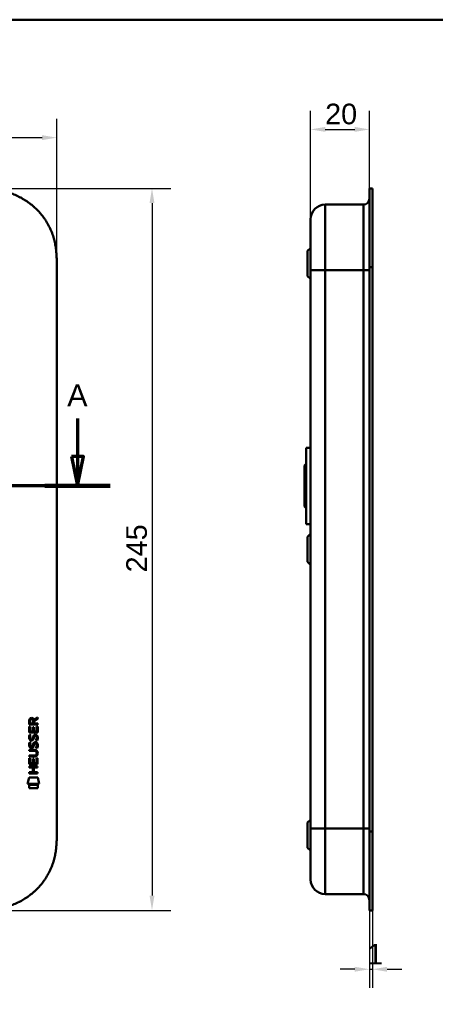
# Model space of a CAD drawing. Header units: millimetres. Extents: x 20 to 833, y 20 to 574.
# Tile 11 of 12: x 297 to 438, y 240 to 574. Entities that reach past the tile are written whole.
import ezdxf

# ---------------------------------------------------------------- set-up
doc = ezdxf.new("R2010")
doc.units = ezdxf.units.MM
doc.header["$LTSCALE"] = 2
for name, color, linetype, lineweight in [('Bemaßungen(DIN)', 7, 'Continuous', 25), ('Schnittansichtslinien(DIN)', 7, 'Continuous', 70), ('Sichtbare Kanten(DIN)', 7, 'Continuous', 50), ('Sichtbare tangentiale Kanten(DIN)', 7, 'Continuous', 50), ('Skizziergeometrie(DIN)', 7, 'Continuous', 50)]:
    doc.layers.add(name, color=color, linetype=linetype, lineweight=lineweight)
doc.styles.add('Aktuell-DINGroßer Text', font='arial.ttf')
doc.styles.add('STANDARD-DIN~0', font='arial.ttf')
doc.dimstyles.new('CAD-LAN', dxfattribs={"dimscale": 2, "dimtxt": 3.5, "dimasz": 2.5, "dimexe": 3.175, "dimexo": 0, "dimgap": 0.8, "dimtad": 1, "dimrnd": 1e-08, "dimtxsty": 'STANDARD-DIN~0', "dimcen": 0.09, "dimdle": 10, "dimclrd": 250, "dimclre": 250, "dimclrt": 250, "dimadec": 0, "dimazin": 2, "dimtfac": 1, "dimtmove": 0, "dimatfit": 3, "dimfxl": 1, "dimtolj": 1, "dimtzin": 0, "dimlwd": 25, "dimlwe": 25, "dimarcsym": 0})

# ---------------------------------------------------------------- blocks, each defined once
blk = doc.blocks.new('Ränder Standardrahmen')
at = {"layer": 'Skizziergeometrie(DIN)', "flags": 128}
blk.add_lwpolyline([(10, 10), (10, 287), (410, 287), (410, 10), (10, 10)], dxfattribs=at)
blk = doc.blocks.new('*D19')
at = {"layer": 'Bemaßungen(DIN)', "color": 250, "linetype": 'Continuous', "lineweight": 25, "true_color": 0x3f3f3f, "transparency": 16777216}
for p, q in [((395.52, 506.26), (395.52, 543.11)), ((415.55, 516.76), (415.55, 543.11)), ((400.52, 536.76), (410.55, 536.76))]:
    blk.add_line(p, q, dxfattribs=at)
at = {"layer": 'Bemaßungen(DIN)', "color": 250, "linetype": 'Continuous', "true_color": 0x3f3f3f, "transparency": 16777216}
for points in [[(400.52, 537.6), (400.52, 535.93), (395.52, 536.76)], [(410.55, 537.6), (410.55, 535.93), (415.55, 536.76)]]:
    blk.add_solid(points, dxfattribs=at)
at = {"layer": 'Defpoints', "color": 0, "linetype": 'Continuous', "transparency": 16777216}
for p in [(415.55, 536.76), (415.55, 516.76), (395.52, 506.26)]:
    blk.add_point(p, dxfattribs=at)
at = {"layer": 'Bemaßungen(DIN)', "color": 250, "linetype": 'Continuous', "lineweight": 25, "true_color": 0x3f3f3f, "transparency": 16777216, "insert": (400.47, 545.51), "char_height": 7, "attachment_point": 1, "style": 'STANDARD-DIN~0'}
blk.add_mtext('\\A1;20', dxfattribs=at)
blk = doc.blocks.new('*D20')
at = {"layer": 'Bemaßungen(DIN)', "color": 250, "linetype": 'Continuous', "lineweight": 25, "true_color": 0x3f3f3f, "transparency": 16777216}
for p, q in [((415.55, 271.76), (415.55, 245.41)), ((416.52, 271.76), (416.52, 245.41)), ((410.55, 251.76), (405.55, 251.76)), ((415.55, 251.76), (416.52, 251.76)), ((421.52, 251.76), (426.52, 251.76))]:
    blk.add_line(p, q, dxfattribs=at)
at = {"layer": 'Bemaßungen(DIN)', "color": 250, "linetype": 'Continuous', "true_color": 0x3f3f3f, "transparency": 16777216}
for points in [[(410.55, 252.6), (410.55, 250.93), (415.55, 251.76)], [(421.52, 252.6), (421.52, 250.93), (416.52, 251.76)]]:
    blk.add_solid(points, dxfattribs=at)
at = {"layer": 'Defpoints', "color": 0, "linetype": 'Continuous', "transparency": 16777216}
for p in [(415.55, 271.76), (416.52, 271.76), (416.52, 251.76)]:
    blk.add_point(p, dxfattribs=at)
at = {"layer": 'Bemaßungen(DIN)', "color": 250, "linetype": 'Continuous', "lineweight": 25, "true_color": 0x3f3f3f, "transparency": 16777216, "insert": (414.75, 260.39), "char_height": 7, "attachment_point": 1, "style": 'STANDARD-DIN~0'}
blk.add_mtext('\\A1;1', dxfattribs=at)
blk = doc.blocks.new('*D21')
at = {"layer": 'Bemaßungen(DIN)', "color": 250, "linetype": 'Continuous', "lineweight": 25, "true_color": 0x3f3f3f, "transparency": 16777216}
for p, q in [((95.33, 489.98), (95.33, 540.33)), ((309.33, 489.98), (309.33, 540.33)), ((100.33, 533.98), (304.33, 533.98))]:
    blk.add_line(p, q, dxfattribs=at)
at = {"layer": 'Bemaßungen(DIN)', "color": 250, "linetype": 'Continuous', "true_color": 0x3f3f3f, "transparency": 16777216}
for points in [[(100.33, 534.81), (100.33, 533.14), (95.33, 533.98)], [(304.33, 534.81), (304.33, 533.14), (309.33, 533.98)]]:
    blk.add_solid(points, dxfattribs=at)
at = {"layer": 'Defpoints', "color": 0, "linetype": 'Continuous', "transparency": 16777216}
for p in [(309.33, 533.98), (95.33, 489.98), (309.33, 489.98)]:
    blk.add_point(p, dxfattribs=at)
at = {"layer": 'Bemaßungen(DIN)', "color": 250, "linetype": 'Continuous', "lineweight": 25, "true_color": 0x3f3f3f, "transparency": 16777216, "insert": (194.55, 542.61), "char_height": 7, "attachment_point": 1, "style": 'STANDARD-DIN~0'}
blk.add_mtext('\\A1;214', dxfattribs=at)
blk = doc.blocks.new('*D22')
at = {"layer": 'Bemaßungen(DIN)', "color": 250, "linetype": 'Continuous', "lineweight": 25, "true_color": 0x3f3f3f, "transparency": 16777216}
for p, q in [((282.29, 516.76), (348.02, 516.76)), ((341.67, 511.76), (341.67, 276.76)), ((282.29, 271.76), (348.02, 271.76))]:
    blk.add_line(p, q, dxfattribs=at)
at = {"layer": 'Bemaßungen(DIN)', "color": 250, "linetype": 'Continuous', "true_color": 0x3f3f3f, "transparency": 16777216}
for points in [[(340.83, 511.76), (342.5, 511.76), (341.67, 516.76)], [(340.83, 276.76), (342.5, 276.76), (341.67, 271.76)]]:
    blk.add_solid(points, dxfattribs=at)
at = {"layer": 'Defpoints', "color": 0, "linetype": 'Continuous', "transparency": 16777216}
for p in [(282.29, 516.76), (282.29, 271.76), (341.67, 271.76)]:
    blk.add_point(p, dxfattribs=at)
at = {"layer": 'Bemaßungen(DIN)', "color": 250, "linetype": 'Continuous', "lineweight": 25, "true_color": 0x3f3f3f, "transparency": 16777216, "insert": (332.92, 386.44), "char_height": 7, "attachment_point": 1, "rotation": 90, "style": 'STANDARD-DIN~0'}
blk.add_mtext('\\A1;245', dxfattribs=at)
blk = doc.blocks.new('2DTransSchnitt0')
at = {"layer": 'Schnittansichtslinien(DIN)', "linetype": 'Continuous'}
for p, q in [((41.41, 219.31), (41.41, 212.88)), ((158.18, 219.31), (158.18, 212.88)), ((40.41, 212.88), (41.41, 207.88)), ((42.41, 212.88), (40.41, 212.88)), ((41.41, 212.88), (41.41, 207.88)), ((41.41, 207.88), (42.41, 212.88)), ((157.18, 212.88), (158.18, 207.88)), ((159.18, 212.88), (157.18, 212.88)), ((158.18, 212.88), (158.18, 207.88)), ((158.18, 207.88), (159.18, 212.88)), ((163.72, 207.88), (35.87, 207.88))]:
    blk.add_line(p, q, dxfattribs=at)
at = {"layer": 'Schnittansichtslinien(DIN)', "linetype": 'Continuous', "lineweight": 140}
for p, q in [((46.95, 207.88), (35.87, 207.88)), ((163.72, 207.88), (152.64, 207.88))]:
    blk.add_line(p, q, dxfattribs=at)
at = {"layer": 'Schnittansichtslinien(DIN)', "linetype": 'Continuous', "flags": 128}
for points in [[(40.41, 212.88), (41.41, 207.88), (42.41, 212.88), (40.41, 212.88)], [(157.18, 212.88), (158.18, 207.88), (159.18, 212.88), (157.18, 212.88)]]:
    blk.add_lwpolyline(points, dxfattribs=at)
at = {"layer": 'Schnittansichtslinien(DIN)'}
for points in [[(40.41, 212.88), (41.41, 207.88), (42.41, 212.88), (40.41, 212.88)], [(157.18, 212.88), (158.18, 207.88), (159.18, 212.88), (157.18, 212.88)]]:
    blk.add_solid(points, dxfattribs=at)
at = {"layer": 'Schnittansichtslinien(DIN)', "char_height": 3.73, "attachment_point": 7, "style": 'Aktuell-DINGroßer Text'}
for insert in [(39.66, 221.38), (156.42, 221.38)]:
    blk.add_mtext('A', dxfattribs=dict(at, insert=insert))

msp = doc.modelspace()

# ---------------------------------------------------------------- linework, layer by layer
at = {"layer": 'Sichtbare Kanten(DIN)'}
for p, q in [((415.5193, 489.9781), (415.5193, 515.7626)), ((415.5493, 515.7626), (415.5193, 515.7626)), ((415.5493, 489.9781), (415.5493, 516.7626)), ((416.5193, 516.7626), (415.5493, 516.7626)), ((416.5193, 516.7626), (416.5193, 489.9781)), ((413.5193, 511.2624), (400.5193, 511.2624)), ((394.5193, 495.5124), (395.5193, 496.5124)), ((394.5193, 487.0124), (394.5193, 495.5124)), ((309.3288, 489.9781), (309.3288, 298.5467)), ((395.5193, 488.9781), (395.5193, 299.5467)), ((415.5193, 298.5467), (415.5193, 489.9781)), ((415.5493, 298.5468), (415.5493, 489.9781)), ((416.5193, 489.9781), (416.5193, 298.5468)), ((394.5193, 487.0124), (395.5193, 486.0124)), ((394.0193, 428.7624), (394.0193, 402.7624)), ((394.0193, 428.7624), (395.5193, 428.7624)), ((393.5193, 422.7624), (394.0193, 423.2624)), ((393.5193, 422.7624), (393.5193, 408.7624)), ((393.5193, 408.7624), (394.0193, 408.2624)), ((394.0193, 402.7624), (395.5193, 402.7624)), ((394.5193, 398.5124), (395.5193, 399.5124)), ((394.5193, 390.0124), (394.5193, 398.5124)), ((394.5193, 390.0124), (395.5193, 389.0124)), ((299.9769, 334.8262), (299.9791, 336.1396)), ((302.8353, 334.8239), (299.9769, 334.8262)), ((300.3274, 336.0957), (300.3267, 335.2075)), ((300.3267, 335.2075), (301.3443, 335.2067)), ((301.3443, 335.2067), (301.345, 336.0949)), ((301.6418, 336.4557), (302.8372, 337.2458)), ((301.6946, 336.0568), (301.694, 335.2064)), ((301.694, 335.2064), (302.8356, 335.2055)), ((302.8368, 336.8118), (301.6946, 336.0568)), ((302.8356, 335.2055), (302.8353, 334.8239)), ((302.8372, 337.2458), (302.8368, 336.8118)), ((299.9747, 332.0959), (299.9763, 334.1002)), ((302.8332, 332.0937), (299.9747, 332.0959)), ((299.9763, 334.1002), (300.3246, 334.0999)), ((300.1464, 331.3221), (300.485, 331.2218)), ((300.3246, 334.0999), (300.3233, 332.4727)), ((300.3233, 332.4727), (301.2179, 332.472)), ((301.2179, 332.472), (301.2191, 333.9189)), ((301.2191, 333.9189), (301.5675, 333.9186)), ((301.5675, 333.9186), (301.5664, 332.4717)), ((301.5664, 332.4717), (302.485, 332.471)), ((302.0749, 331.0191), (302.0632, 331.0191)), ((302.485, 332.471), (302.4863, 334.118)), ((302.4863, 334.118), (302.8348, 334.1177)), ((302.8348, 334.1177), (302.8332, 332.0937)), ((300.1443, 328.7756), (300.483, 328.6752)), ((300.3428, 329.9905), (300.35, 329.9732)), ((301.0266, 329.8928), (301.0374, 329.9096)), ((302.0729, 328.4725), (302.0611, 328.4725)), ((299.968, 323.9336), (299.9683, 324.3107)), ((299.9683, 324.3107), (301.638, 324.3094)), ((299.9696, 325.8684), (299.9699, 326.2454)), ((301.6393, 325.8671), (299.9696, 325.8684)), ((299.9699, 326.2454), (301.6157, 326.2441)), ((300.3408, 327.444), (300.3479, 327.4267)), ((301.0246, 327.3462), (301.0354, 327.3631)), ((302.5193, 325.082), (302.5192, 325.0917)), ((299.966, 321.3583), (299.9676, 323.3625)), ((302.8245, 321.356), (299.966, 321.3583)), ((299.9676, 323.3625), (300.3161, 323.3622)), ((301.6138, 323.9323), (299.968, 323.9336)), ((300.3161, 323.3622), (300.3148, 321.7351)), ((300.3148, 321.7351), (301.2094, 321.7344)), ((301.2094, 321.7344), (301.2106, 323.1813)), ((301.2106, 323.1813), (301.559, 323.181)), ((301.559, 323.181), (301.5578, 321.7341)), ((301.5578, 321.7341), (302.4764, 321.7334)), ((302.4764, 321.7334), (302.4777, 323.3805)), ((302.4777, 323.3805), (302.8262, 323.3802)), ((302.8262, 323.3802), (302.8245, 321.356)), ((299.9623, 318.2531), (299.9626, 318.6301)), ((302.8209, 318.2508), (299.9623, 318.2531)), ((299.9626, 318.6301), (301.2056, 318.6292)), ((299.9638, 320.1878), (299.9641, 320.5649)), ((301.2068, 320.1868), (299.9638, 320.1878)), ((299.9641, 320.5649), (302.8227, 320.5626)), ((301.2056, 318.6292), (301.2068, 320.1868)), ((301.5632, 320.1865), (301.5619, 318.6289)), ((301.5619, 318.6289), (302.8212, 318.6279)), ((302.8224, 320.1855), (301.5632, 320.1865)), ((302.8212, 318.6279), (302.8209, 318.2508)), ((302.8227, 320.5626), (302.8224, 320.1855)), ((299.4312, 314.676), (299.8901, 316.8088)), ((303.3463, 314.6729), (299.4312, 314.676)), ((299.8897, 313.2482), (299.8906, 314.3901)), ((299.8901, 316.8088), (302.8964, 316.8064)), ((299.8906, 314.3901), (302.8875, 314.3878)), ((302.8875, 314.3878), (302.8866, 313.2458)), ((302.8964, 316.8064), (303.3463, 314.6729)), ((302.8866, 313.2458), (299.8897, 313.2482)), ((394.5193, 301.5124), (395.5193, 302.5124)), ((394.5193, 293.0124), (394.5193, 301.5124)), ((415.5193, 272.7623), (415.5193, 298.5467)), ((415.5493, 271.7623), (415.5493, 298.5468)), ((416.5193, 298.5468), (416.5193, 271.7623)), ((394.5193, 293.0124), (395.5193, 292.0124)), ((413.5193, 277.2624), (400.5193, 277.2624)), ((415.5193, 272.7623), (415.5493, 272.7623)), ((416.5193, 271.7623), (415.5493, 271.7623))]:
    msp.add_line(p, q, dxfattribs=at)
for centre, major_axis, ratio, start_param, end_param in [((301.506, 335.3229), (0.9765, -1.2741), 0.51804149, 2.7627686, 3.73551306), ((300.1131, 335.2421), (-1.2419, -1.6396), 0.59949376, 2.73657233, 3.56737986), ((301.4152, 329.3322), (-0.8393, -1.6425), 0.45910241, 2.83459506, 3.35598286), ((301.6925, 330.8014), (1.192, 3.5398), 0.22151613, 2.82630526, 2.88544623), ((301.6087, 333.1011), (-1.1034, -3.2961), 0.23129477, 5.95405459, 6.01501397), ((301.088, 330.7844), (-0.5741, -1.0041), 0.54384094, 5.89502306, 6.35531677), ((300.9681, 329.9172), (-0.0982, -0.1394), 0.36417157, 1.34290001, 1.65097815), ((301.4145, 326.7878), (0.838, 1.6403), 0.45945215, 5.97601121, 6.497704), ((301.0938, 328.2466), (0.5826, 1.0124), 0.54160498, 2.75690927, 3.21474058), ((300.9661, 327.3707), (0.0982, 0.1394), 0.36417158, 4.48449266, 4.7925708), ((297.7984, 328.6144), (4.8083, -4.3226), 0.37420137, 5.88811297, 6.60645232), ((297.7945, 321.5703), (4.8136, 4.3126), 0.37426609, 5.95992819, 6.67839211), ((279.0861, 344.9189), (23.2662, -20.361), 0.13713392, 6.12750203, 6.40243503)]:
    msp.add_ellipse(centre, major_axis=major_axis, ratio=ratio, start_param=start_param, end_param=end_param, dxfattribs=at)
for points, knots in [([(309.3288, 489.9781), (309.329, 490.5324), (309.3285, 491.6489), (309.2952, 493.0636), (309.2182, 494.4897), (309.1147, 495.638), (308.9191, 497.0773), (308.705, 498.2294), (308.3565, 499.6632), (308.0106, 500.8019), (307.4902, 502.2067), (307.0028, 503.3122), (306.3044, 504.6625), (305.6752, 505.7139), (304.8035, 506.9837), (304.0398, 507.9605), (303.0075, 509.1249), (302.1223, 510.0079), (300.9484, 511.0442), (299.9587, 511.8167), (298.6663, 512.7061), (297.5918, 513.3546), (296.2068, 514.0831), (295.069, 514.5992), (293.6183, 515.1599), (292.4387, 515.5411), (290.949, 515.9359), (289.7485, 516.1881), (288.2445, 516.4299), (287.0413, 516.5682), (285.5435, 516.6831), (284.0541, 516.7468), (282.8757, 516.76), (282.2901, 516.7624)], [0.023258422, 0.023258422, 0.023258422, 0.023258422, 0.063955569, 0.104652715, 0.125001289, 0.165698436, 0.186047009, 0.226744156, 0.247092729, 0.287789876, 0.308138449, 0.348835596, 0.369184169, 0.409881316, 0.430229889, 0.470927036, 0.491275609, 0.531972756, 0.552321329, 0.593018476, 0.613367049, 0.654064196, 0.67441277, 0.715109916, 0.73545849, 0.776155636, 0.79650421, 0.837201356, 0.85754993, 0.898247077, 0.91859565, 0.959292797, 0.999989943, 0.999989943, 0.999989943, 0.999989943]), ([(395.5193, 506.2624), (395.5193, 506.2624), (395.5193, 506.2624), (395.5193, 506.2624), (395.5193, 506.2624), (395.5193, 506.2621), (395.5193, 506.2531), (395.5193, 506.2484), (395.5193, 506.2412), (395.5193, 506.2305), (395.5193, 506.22), (395.5193, 506.2065), (395.5193, 506.188), (395.5193, 506.1876), (395.5193, 506.1872), (395.5193, 506.1867), (395.5193, 506.1491), (395.5193, 506.0949), (395.5193, 506.0166), (395.5193, 506.0154), (395.5193, 506.0142), (395.5193, 506.013), (395.5193, 505.9333), (395.5193, 505.8296), (395.5193, 505.6955), (395.5193, 505.6943), (395.5193, 505.6931), (395.5193, 505.6919), (395.5193, 505.5558), (395.5193, 505.3881), (395.5193, 505.1882), (395.5193, 505.1871), (395.5193, 505.1859), (395.5193, 505.1847), (395.5193, 504.9828), (395.5193, 504.7443), (395.5193, 504.4722), (395.5193, 504.2008), (395.5193, 503.8924), (395.5193, 503.551), (395.5193, 503.2105), (395.5193, 502.8338), (395.5193, 502.4271), (395.5193, 502.022), (395.5193, 501.5822), (395.5193, 501.1172), (395.5193, 500.6531), (395.5193, 500.158), (395.5193, 499.6424), (395.5193, 499.1296), (395.5193, 498.5901), (395.5193, 498.0377), (395.5193, 497.4855), (395.5193, 496.9121), (395.5193, 496.3319), (395.5193, 496.3277), (395.5193, 496.3234), (395.5193, 496.3191), (395.5193, 495.7398), (395.5193, 495.1478), (395.5193, 494.5533), (395.5193, 494.5447), (395.5193, 494.5362), (395.5193, 494.5276), (395.5193, 493.9299), (395.5193, 493.3275), (395.5193, 492.7013), (395.5193, 492.6939), (395.5193, 492.6865), (395.5193, 492.6791), (395.5193, 492.3677), (395.5193, 492.0659), (395.5193, 491.757), (395.5193, 491.4393), (395.5193, 491.1233), (395.5193, 490.808), (395.5193, 490.1963), (395.5193, 489.5864), (395.5193, 488.9781)], [0, 0, 0, 0, 0.00753249, 0.00753249, 0.00753249, 0.18362067, 0.18362067, 0.18362067, 0.27627876, 0.27627876, 0.27627876, 0.36651363, 0.36651363, 0.36651363, 0.36862725, 0.36862725, 0.36862725, 0.55006328, 0.55006328, 0.55006328, 0.55279107, 0.55279107, 0.55279107, 0.73546439, 0.73546439, 0.73546439, 0.73708859, 0.73708859, 0.73708859, 0.92172424, 0.92172424, 0.92172424, 0.92280363, 0.92280363, 0.92280363, 1.10897725, 1.10897725, 1.10897725, 1.29469292, 1.29469292, 1.29469292, 1.47991699, 1.47991699, 1.47991699, 1.6643958, 1.6643958, 1.6643958, 1.84853346, 1.84853346, 1.84853346, 2.0316816, 2.0316816, 2.0316816, 2.21476132, 2.21476132, 2.21476132, 2.21610645, 2.21610645, 2.21610645, 2.39887009, 2.39887009, 2.39887009, 2.40151066, 2.40151066, 2.40151066, 2.58520671, 2.58520671, 2.58520671, 2.58737396, 2.58737396, 2.58737396, 2.67888501, 2.67888501, 2.67888501, 2.77299805, 2.77299805, 2.77299805, 2.95556161, 2.95556161, 2.95556161, 2.95556161]), ([(302.5192, 325.0917), (302.5193, 325.1384), (302.5169, 325.1853), (302.5006, 325.3206), (302.4782, 325.4083), (302.4038, 325.5589), (302.3574, 325.6203), (302.2374, 325.7261), (302.1666, 325.7661), (301.9495, 325.8496), (301.7899, 325.867), (301.6393, 325.8671)], [0, 0, 0, 0, 0.014004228, 0.014004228, 0.040894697, 0.040894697, 0.064390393, 0.064390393, 0.08887549, 0.08887549, 0.134135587, 0.134135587, 0.134135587, 0.134135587]), ([(282.2901, 271.7624), (282.8757, 271.7648), (284.0541, 271.7781), (285.5435, 271.8418), (287.0413, 271.9566), (288.2445, 272.0949), (289.7485, 272.3368), (290.9491, 272.5889), (292.4387, 272.9837), (293.6183, 273.365), (295.069, 273.9257), (296.2069, 274.4417), (297.5919, 275.1702), (298.6664, 275.8188), (299.9587, 276.7081), (300.9485, 277.4806), (302.1223, 278.5169), (303.0076, 279.4), (304.0398, 280.5643), (304.8035, 281.5412), (305.6752, 282.8109), (306.3045, 283.8624), (307.0028, 285.2127), (307.4903, 286.3182), (308.0106, 287.723), (308.3565, 288.8617), (308.705, 290.2954), (308.9191, 291.4475), (309.1147, 292.8869), (309.2182, 294.0352), (309.2952, 295.4612), (309.3285, 296.8759), (309.329, 297.9925), (309.3288, 298.5467)], [0.000006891, 0.000006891, 0.000006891, 0.000006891, 0.040704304, 0.081401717, 0.101750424, 0.142447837, 0.162796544, 0.203493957, 0.223842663, 0.264540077, 0.284888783, 0.325586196, 0.345934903, 0.386632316, 0.406981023, 0.447678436, 0.468027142, 0.508724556, 0.529073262, 0.569770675, 0.590119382, 0.630816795, 0.651165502, 0.691862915, 0.712211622, 0.752909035, 0.773257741, 0.813955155, 0.834303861, 0.875001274, 0.895349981, 0.936047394, 0.976744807, 0.976744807, 0.976744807, 0.976744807]), ([(395.5193, 299.5467), (395.5193, 299.3059), (395.5193, 299.065), (395.5193, 298.8241), (395.5193, 298.6764), (395.5193, 298.5288), (395.5193, 298.3812), (395.5193, 298.3074), (395.5193, 298.2335), (395.5193, 298.1597), (395.5193, 298.0859), (395.5193, 298.0121), (395.5193, 297.9383), (395.5193, 297.8645), (395.5193, 297.7907), (395.5193, 297.7169), (395.5193, 297.4044), (395.5193, 297.0908), (395.5193, 296.7712), (395.5193, 296.459), (395.5193, 296.1572), (395.5193, 295.8457), (395.5193, 295.8383), (395.5193, 295.831), (395.5193, 295.8236), (395.5193, 295.1974), (395.5193, 294.595), (395.5193, 293.9973), (395.5193, 293.9887), (395.5193, 293.9801), (395.5193, 293.9715), (395.5193, 293.377), (395.5193, 292.785), (395.5193, 292.2057), (395.5193, 292.2015), (395.5193, 292.1972), (395.5193, 292.1929), (395.5193, 291.6128), (395.5193, 291.0394), (395.5193, 290.4872), (395.5193, 289.9347), (395.5193, 289.3952), (395.5193, 288.8824), (395.5193, 288.3676), (395.5193, 287.873), (395.5193, 287.4095), (395.5193, 286.9438), (395.5193, 286.5035), (395.5193, 286.0976), (395.5193, 285.6907), (395.5193, 285.3143), (395.5193, 284.9739), (395.5193, 284.6326), (395.5193, 284.324), (395.5193, 284.0526), (395.5193, 283.7805), (395.5193, 283.5421), (395.5193, 283.3401), (395.5193, 283.339), (395.5193, 283.3378), (395.5193, 283.3366), (395.5193, 283.1367), (395.5193, 282.9691), (395.5193, 282.833), (395.5193, 282.8318), (395.5193, 282.8306), (395.5193, 282.8294), (395.5193, 282.6953), (395.5193, 282.5916), (395.5193, 282.5119), (395.5193, 282.5107), (395.5193, 282.5095), (395.5193, 282.5083), (395.5193, 282.4299), (395.5193, 282.3758), (395.5193, 282.3382), (395.5193, 282.3377), (395.5193, 282.3373), (395.5193, 282.3369), (395.5193, 282.3184), (395.5193, 282.3049), (395.5193, 282.2945), (395.5193, 282.2837), (395.5193, 282.2765), (395.5193, 282.2717), (395.5193, 282.2635), (395.5193, 282.2624), (395.5193, 282.2624)], [0, 0, 0, 0, 0.07226266, 0.07226266, 0.07226266, 0.11656523, 0.11656523, 0.11656523, 0.13871652, 0.13871652, 0.13871652, 0.16086781, 0.16086781, 0.16086781, 0.18301126, 0.18301126, 0.18301126, 0.27669778, 0.27669778, 0.27669778, 0.3682092, 0.3682092, 0.3682092, 0.37037646, 0.37037646, 0.37037646, 0.55407306, 0.55407306, 0.55407306, 0.55671363, 0.55671363, 0.55671363, 0.73947785, 0.73947785, 0.73947785, 0.74082296, 0.74082296, 0.74082296, 0.92390342, 0.92390342, 0.92390342, 1.10705238, 1.10705238, 1.10705238, 1.29091494, 1.29091494, 1.29091494, 1.47567036, 1.47567036, 1.47567036, 1.66089483, 1.66089483, 1.66089483, 1.84661085, 1.84661085, 1.84661085, 2.03278499, 2.03278499, 2.03278499, 2.03386442, 2.03386442, 2.03386442, 2.21850073, 2.21850073, 2.21850073, 2.22012502, 2.22012502, 2.22012502, 2.40279916, 2.40279916, 2.40279916, 2.40552713, 2.40552713, 2.40552713, 2.58696442, 2.58696442, 2.58696442, 2.58907823, 2.58907823, 2.58907823, 2.67931386, 2.67931386, 2.67931386, 2.7720228, 2.7720228, 2.7720228, 2.93108274, 2.93108274, 2.93108274, 2.93108274])]:
    msp.add_open_spline(points, degree=3, knots=knots, dxfattribs=at)
for points in [[(395.5193, 506.2624), (395.5193, 509.0239), (397.7579, 511.2624), (400.5193, 511.2624)], [(415.5193, 513.2618), (415.5189, 512.1575), (414.6236, 511.2624), (413.5193, 511.2624)], [(299.9791, 336.1396), (299.9932, 336.5812), (300.2252, 337.0433), (300.8381, 337.0428)], [(301.345, 336.0949), (301.3452, 336.3679), (301.2583, 336.6934), (300.8429, 336.6937)], [(299.9453, 330.6459), (299.963, 330.7851), (300.0044, 330.992), (300.0754, 331.1652)], [(300.0754, 331.1652), (300.0948, 331.2146), (300.1463, 331.3221), (300.1464, 331.3221)], [(300.485, 331.2218), (300.485, 331.2217), (300.365, 330.8952), (300.3301, 330.7573)], [(301.218, 330.4279), (301.3021, 330.7958), (301.4043, 331.0071), (301.5454, 331.1745)], [(301.5454, 331.1745), (301.6384, 331.2849), (301.7687, 331.3571), (301.9483, 331.3811)], [(301.7921, 330.9011), (301.7213, 330.8125), (301.6607, 330.6744), (301.6061, 330.4762)], [(302.0632, 331.0191), (301.9415, 331.0192), (301.8663, 330.9864), (301.7921, 330.9011)], [(301.9483, 331.3811), (302.2357, 331.4195), (302.5185, 331.3193), (302.7121, 331.0028)], [(302.7121, 331.0028), (302.8221, 330.8222), (302.8759, 330.6032), (302.8757, 330.3335)], [(300.0208, 327.2971), (299.9302, 327.5378), (299.9013, 327.7711), (299.9433, 328.0994)], [(300.0228, 329.8437), (299.9322, 330.0844), (299.9033, 330.3177), (299.9453, 330.6459)], [(299.9433, 328.0994), (299.961, 328.2385), (300.0024, 328.4455), (300.0733, 328.6186)], [(300.5821, 329.383), (300.3587, 329.4159), (300.129, 329.5613), (300.0228, 329.8437)], [(300.0733, 328.6186), (300.0928, 328.6681), (300.1443, 328.7755), (300.1443, 328.7756)], [(300.328, 328.2107), (300.264, 327.9582), (300.2578, 327.7339), (300.3161, 327.5179)], [(300.3301, 330.7573), (300.266, 330.5048), (300.2598, 330.2805), (300.3182, 330.0645)], [(300.483, 328.6752), (300.483, 328.6751), (300.363, 328.3486), (300.328, 328.2107)], [(300.5548, 329.7605), (300.7017, 329.7006), (300.8901, 329.7363), (300.9954, 329.8509)], [(300.7368, 329.3703), (300.6361, 329.3716), (300.6151, 329.3781), (300.5821, 329.383)], [(301.3647, 329.7348), (301.2493, 329.5249), (301.0543, 329.3662), (300.7368, 329.3703)], [(301.0354, 327.3631), (301.1041, 327.4727), (301.161, 327.6361), (301.216, 327.8814)], [(301.0374, 329.9096), (301.1061, 330.0192), (301.1631, 330.1827), (301.218, 330.4279)], [(301.216, 327.8814), (301.3001, 328.2492), (301.4023, 328.4605), (301.5434, 328.628)], [(301.5553, 327.731), (301.5009, 327.4911), (301.4385, 327.3261), (301.3626, 327.1882)], [(301.5573, 330.2775), (301.5029, 330.0376), (301.4405, 329.8726), (301.3647, 329.7348)], [(301.5434, 328.628), (301.6363, 328.7383), (301.7667, 328.8105), (301.9463, 328.8346)], [(301.6041, 327.9296), (301.5963, 327.8995), (301.5561, 327.7333), (301.5553, 327.731)], [(301.6061, 330.4762), (301.5984, 330.4461), (301.5581, 330.2799), (301.5573, 330.2775)], [(301.79, 328.3546), (301.7193, 328.266), (301.6587, 328.1278), (301.6041, 327.9296)], [(302.0611, 328.4725), (301.9394, 328.4726), (301.8642, 328.4398), (301.79, 328.3546)], [(301.9463, 328.8346), (302.2336, 328.873), (302.5164, 328.7727), (302.7101, 328.4563)], [(302.267, 329.4363), (302.267, 329.4364), (302.4218, 329.6904), (302.4807, 329.975)], [(302.6356, 329.3496), (302.6152, 329.3542), (302.2671, 329.4363), (302.267, 329.4363)], [(302.4787, 327.4284), (302.5477, 327.7616), (302.5473, 328.0376), (302.4412, 328.2349)], [(302.4807, 329.975), (302.5497, 330.3082), (302.5494, 330.5842), (302.4432, 330.7814)], [(302.8583, 327.5214), (302.8284, 327.1903), (302.6704, 326.8606), (302.6336, 326.803)], [(302.8604, 330.0679), (302.8305, 329.7369), (302.6724, 329.4072), (302.6356, 329.3496)], [(302.7101, 328.4563), (302.8201, 328.2756), (302.8739, 328.0566), (302.8737, 327.7869)], [(302.8737, 327.7869), (302.8736, 327.702), (302.8669, 327.6163), (302.8583, 327.5214)], [(302.8757, 330.3335), (302.8756, 330.2486), (302.8689, 330.1629), (302.8604, 330.0679)], [(300.5801, 326.8364), (300.3567, 326.8694), (300.127, 327.0147), (300.0208, 327.2971)], [(300.5527, 327.2139), (300.6997, 327.154), (300.8881, 327.1898), (300.9934, 327.3044)], [(300.7348, 326.8237), (300.6341, 326.825), (300.6131, 326.8316), (300.5801, 326.8364)], [(301.3626, 327.1882), (301.2473, 326.9784), (301.0523, 326.8196), (300.7348, 326.8237)], [(302.265, 326.8898), (302.265, 326.8898), (302.4198, 327.1438), (302.4787, 327.4284)], [(302.6336, 326.803), (302.6132, 326.8077), (302.265, 326.8898), (302.265, 326.8898)], [(400.5193, 277.2624), (397.7579, 277.2624), (395.5193, 279.501), (395.5193, 282.2624)], [(415.5193, 275.2624), (415.5193, 276.367), (414.6238, 277.2624), (413.5193, 277.2624)]]:
    msp.add_open_spline(points, degree=3, dxfattribs=at)
at = {"layer": 'Sichtbare tangentiale Kanten(DIN)'}
for p, q in [((400.5193, 511.2624), (400.5193, 488.9781)), ((413.5193, 488.9781), (413.5193, 511.2624)), ((400.5193, 488.9781), (400.5193, 299.5468)), ((413.5193, 488.9781), (400.5193, 488.9781)), ((413.5193, 299.5468), (413.5193, 488.9781)), ((415.5493, 489.9781), (415.5193, 489.9781)), ((416.5193, 489.9781), (415.5493, 489.9781)), ((400.5193, 299.5468), (413.5193, 299.5468)), ((400.5193, 299.5467), (400.5193, 277.2624)), ((413.5193, 277.2624), (413.5193, 299.5468)), ((415.5493, 298.5467), (415.5193, 298.5467)), ((416.5193, 298.5468), (415.5493, 298.5468))]:
    msp.add_line(p, q, dxfattribs=at)
for points in [[(400.5193, 488.9781), (397.7579, 488.9781), (395.5193, 488.9781), (395.5193, 488.9781)], [(415.5193, 488.9781), (415.5193, 488.9781), (414.6238, 488.9781), (413.5193, 488.9781)], [(400.5193, 299.5467), (397.7579, 299.5467), (395.5193, 299.5467), (395.5193, 299.5467)], [(415.5193, 299.5468), (415.5191, 299.5468), (414.6237, 299.5468), (413.5193, 299.5468)]]:
    msp.add_open_spline(points, degree=3, dxfattribs=at)

# ---------------------------------------------------------------- block references
at = {"xscale": 2, "yscale": 2, "zscale": 2}
msp.add_blockref('Ränder Standardrahmen', (0, 0), dxfattribs=at)
at = {"layer": 'Schnittansichtslinien(DIN)', "xscale": 2, "yscale": 2, "zscale": 2}
msp.add_blockref('2DTransSchnitt0', (0, 0), dxfattribs=at)

# ---------------------------------------------------------------- dimensions: what is measured, and where the dimension line sits
at = {"layer": 'Bemaßungen(DIN)', "color": 250, "linetype": 'Continuous', "lineweight": 25, "true_color": 0x3f3f3f}
for base, p1, p2, angle, override, picture, middle in [((415.5493, 536.7626), (395.5193, 506.2624), (415.5493, 516.7626), 180, {"dimgap": 0.8, "dimdec": 0, "dimtol": 0, "dimlim": 0, "dimtp": 0, "dimtm": 0, "dimtdec": 2, "dimtofl": 0, "dimatfit": 1}, '*D19', (405.5343, 536.7626)), ((309.3288, 533.9781), (95.3288, 489.9781), (309.3288, 489.9781), 180, {"dimgap": 0.8, "dimdec": 2, "dimtol": 0, "dimlim": 0, "dimtp": 0, "dimtm": 0, "dimtdec": 2, "dimtofl": 0, "dimatfit": 1}, '*D21', (202.3288, 533.9781)), ((341.6671, 271.7624), (282.2901, 516.7624), (282.2901, 271.7624), 90, {"dimgap": 0.8, "dimdec": 2, "dimtol": 0, "dimlim": 0, "dimtp": 0, "dimtm": 0, "dimtdec": 2, "dimtofl": 0, "dimatfit": 1}, '*D22', (341.6671, 394.2624)), ((416.5193, 251.7623), (415.5493, 271.7624), (416.5193, 271.7624), 180, {"dimgap": 0.8, "dimdec": 0, "dimtol": 0, "dimlim": 0, "dimtp": 0, "dimtm": 0, "dimtdec": 2, "dimtofl": 1, "dimatfit": 1}, '*D20', (416.0343, 251.7623))]:
    dim = msp.add_linear_dim(base=base, p1=p1, p2=p2, angle=angle, dimstyle='CAD-LAN', override=override, dxfattribs=at)
    dim.commit()
    dim.dimension.update_dxf_attribs({"geometry": picture, "text_midpoint": middle, "dimtype": 160})

doc.saveas('drawing.dxf')
